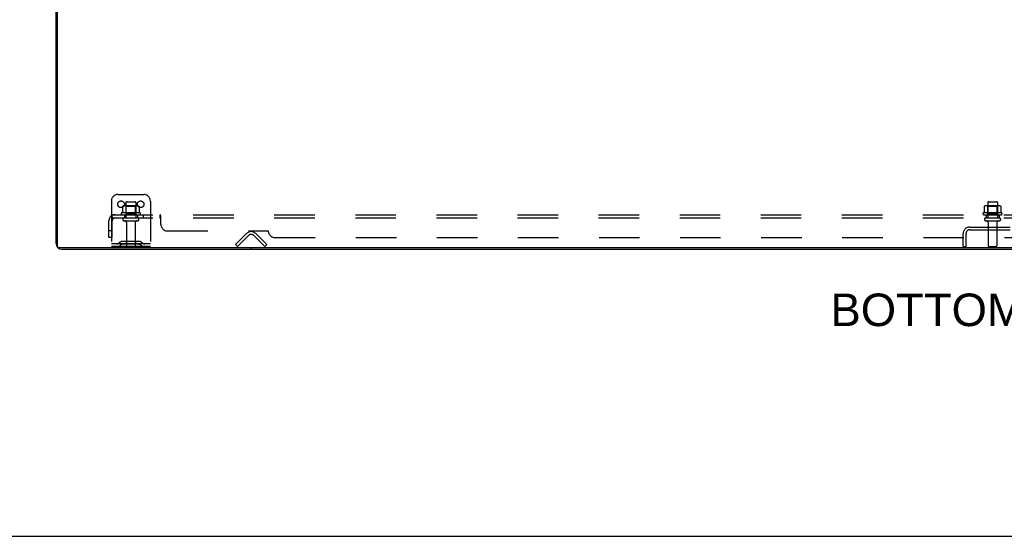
# Model space of a CAD drawing. Header units: inches. Extents: x 0 to 283, y 0 to 183.
# Tile 20 of 256: x 52 to 90, y 0 to 20. Entities that reach past the tile are written whole.
import ezdxf

# ---------------------------------------------------------------- set-up
doc = ezdxf.new("R2010")
doc.units = ezdxf.units.IN
doc.header["$LTSCALE"] = 15.583333
doc.header["$MEASUREMENT"] = 0
doc.linetypes.add('HIDDEN', pattern=[0.2, 0.1, -0.1])
doc.layers.get('0').update_dxf_attribs({"linetype": 'CONTINUOUS'})
for name, color, linetype in [('DEFAULT_2', 8, 'HIDDEN'), ('DIMENSIONS', 7, 'CONTINUOUS'), ('SUBPANEL', 7, 'CONTINUOUS')]:
    doc.layers.add(name, color=color, linetype=linetype)
doc.styles.get("Standard").update_dxf_attribs({"font": 'arial.ttf'})

msp = doc.modelspace()

# ---------------------------------------------------------------- linework, layer by layer
at = {"color": 7, "linetype": 'Continuous'}
for p, q in [((53.331, 11.141), (53.331, 34.911)), ((125.164, 11.078), (53.394, 11.078)), ((60.779, 11.078), (60.779, 11.026)), ((0, 0), (283.333, 0))]:
    msp.add_line(p, q, dxfattribs=at)
at = {"color": 3, "linetype": 'Continuous'}
for p, q in [((53.279, 11.252), (53.279, 34.8)), ((53.505, 11.026), (125.053, 11.026))]:
    msp.add_line(p, q, dxfattribs=at)
msp.add_arc((53.505, 11.252), 0.226, 180, 270, dxfattribs=at)
at = {"color": 7, "linetype": 'Continuous'}
msp.add_arc((53.394, 11.141), 0.063, 180, 270, dxfattribs=at)
at = {"layer": 'DEFAULT_2', "color": 8, "linetype": 'HIDDEN'}
for p, q in [((55.404, 12.88), (55.404, 11.13)), ((55.654, 13.13), (56.654, 13.13)), ((56.904, 12.88), (56.904, 11.13)), ((55.835, 12.67), (55.835, 12.452)), ((56.41, 12.691), (55.899, 12.691)), ((55.971, 12.671), (55.951, 12.691)), ((55.967, 12.825), (55.967, 12.23)), ((55.971, 12.375), (55.971, 12.671)), ((56.338, 12.671), (55.971, 12.671)), ((55.997, 12.855), (56.312, 12.855)), ((56.338, 12.671), (56.358, 12.691)), ((56.338, 12.375), (56.338, 12.671)), ((56.342, 12.825), (56.342, 12.23)), ((56.473, 12.67), (56.473, 12.452)), ((88.96, 12.67), (88.96, 12.452)), ((89.535, 12.691), (89.024, 12.691)), ((89.096, 12.671), (89.076, 12.691)), ((89.092, 12.825), (89.092, 12.23)), ((89.463, 12.671), (89.096, 12.671)), ((89.096, 12.375), (89.096, 12.671)), ((89.122, 12.855), (89.437, 12.855)), ((89.463, 12.671), (89.483, 12.691)), ((89.463, 12.375), (89.463, 12.671)), ((89.467, 12.825), (89.467, 12.23)), ((89.598, 12.67), (89.598, 12.452)), ((56.51, 12.425), (55.798, 12.425)), ((55.82, 12.355), (56.488, 12.355)), ((55.897, 12.23), (56.412, 12.23)), ((55.897, 12.12), (56.412, 12.12)), ((55.971, 12.375), (55.951, 12.355)), ((56.338, 12.375), (55.971, 12.375)), ((56.338, 12.375), (56.358, 12.355)), ((89.635, 12.425), (88.923, 12.425)), ((88.945, 12.355), (89.613, 12.355)), ((89.022, 12.23), (89.537, 12.23)), ((89.022, 12.12), (89.537, 12.12)), ((89.096, 12.375), (89.076, 12.355)), ((89.463, 12.375), (89.096, 12.375)), ((89.463, 12.375), (89.483, 12.355)), ((55.989, 12.058), (55.989, 11.16)), ((56.319, 12.058), (56.319, 11.16)), ((88.401, 11.88), (90.158, 11.88)), ((88.401, 11.776), (90.158, 11.776)), ((89.114, 12.058), (89.114, 11.16)), ((89.444, 12.058), (89.444, 11.16)), ((89.445, 11.88), (89.445, 11.776)), ((60.175, 11.204), (60.605, 11.633)), ((60.679, 11.56), (60.249, 11.13)), ((61.31, 11.13), (60.88, 11.56)), ((60.954, 11.633), (61.383, 11.204)), ((88.154, 11.13), (88.154, 11.634)), ((88.258, 11.634), (88.258, 11.13)), ((56.904, 11.234), (55.404, 11.234)), ((56.904, 11.13), (55.404, 11.13)), ((55.747, 11.303), (55.679, 11.254)), ((55.808, 11.219), (55.74, 11.17)), ((56.495, 11.324), (55.814, 11.324)), ((56.495, 11.22), (55.814, 11.22)), ((55.979, 11.324), (55.979, 11.22)), ((56.329, 11.324), (56.329, 11.22)), ((56.501, 11.219), (56.569, 11.17)), ((56.561, 11.303), (56.629, 11.254)), ((60.249, 11.13), (60.175, 11.204)), ((61.31, 11.13), (61.383, 11.204)), ((88.154, 11.13), (88.258, 11.13)), ((89.144, 11.13), (89.414, 11.13))]:
    msp.add_line(p, q, dxfattribs=at)
for points in [[(55.841, 12.679), (55.84, 12.678), (55.839, 12.677), (55.837, 12.676), (55.837, 12.675), (55.836, 12.673), (55.836, 12.671), (55.835, 12.67)], [(56.467, 12.679), (56.469, 12.678), (56.47, 12.677), (56.471, 12.676), (56.472, 12.675), (56.473, 12.673), (56.473, 12.671), (56.473, 12.67)], [(88.966, 12.679), (88.965, 12.678), (88.964, 12.677), (88.962, 12.676), (88.962, 12.675), (88.961, 12.673), (88.961, 12.671), (88.96, 12.67)], [(89.592, 12.679), (89.594, 12.678), (89.595, 12.677), (89.596, 12.676), (89.597, 12.675), (89.598, 12.673), (89.598, 12.671), (89.598, 12.67)], [(55.835, 12.452), (55.835, 12.451), (55.835, 12.449), (55.835, 12.448), (55.835, 12.448), (55.834, 12.447), (55.834, 12.446), (55.833, 12.446), (55.833, 12.445), (55.833, 12.445), (55.832, 12.445), (55.832, 12.444), (55.832, 12.444), (55.832, 12.444), (55.831, 12.444), (55.831, 12.444), (55.831, 12.443), (55.83, 12.443), (55.83, 12.443)], [(56.479, 12.443), (56.478, 12.443), (56.478, 12.443), (56.478, 12.444), (56.477, 12.444), (56.477, 12.444), (56.477, 12.444), (56.477, 12.444), (56.476, 12.445), (56.476, 12.445), (56.476, 12.445), (56.475, 12.446), (56.475, 12.446), (56.475, 12.447), (56.474, 12.448), (56.474, 12.448), (56.474, 12.449), (56.473, 12.451), (56.473, 12.452)], [(88.96, 12.452), (88.96, 12.451), (88.96, 12.449), (88.96, 12.448), (88.96, 12.448), (88.959, 12.447), (88.959, 12.446), (88.958, 12.446), (88.958, 12.445), (88.958, 12.445), (88.957, 12.445), (88.957, 12.444), (88.957, 12.444), (88.957, 12.444), (88.956, 12.444), (88.956, 12.444), (88.956, 12.443), (88.955, 12.443), (88.955, 12.443)], [(89.604, 12.443), (89.603, 12.443), (89.603, 12.443), (89.603, 12.444), (89.602, 12.444), (89.602, 12.444), (89.602, 12.444), (89.602, 12.444), (89.601, 12.445), (89.601, 12.445), (89.601, 12.445), (89.6, 12.446), (89.6, 12.446), (89.6, 12.447), (89.599, 12.448), (89.599, 12.448), (89.599, 12.449), (89.598, 12.451), (89.598, 12.452)]]:
    msp.add_lwpolyline(points, dxfattribs=at)
for centre in [(55.779, 12.755), (56.529, 12.755)]:
    msp.add_circle(centre, 0.128, dxfattribs=at)
for centre, radius, start, end in [((55.654, 12.88), 0.25, 90, 180), ((56.654, 12.88), 0.25, 0, 90), ((55.899, 12.55), 0.141, 90, 113.95), ((55.997, 12.825), 0.03, 90, 180), ((56.312, 12.825), 0.03, 0, 90), ((56.41, 12.55), 0.141, 66.05, 90), ((89.024, 12.55), 0.141, 90, 113.95), ((89.122, 12.825), 0.03, 90, 180), ((89.437, 12.825), 0.03, 0, 90), ((89.535, 12.55), 0.141, 66.05, 90), ((55.82, 12.394), 0.0384, 124.4497, 270), ((56.154, 11.825), 0.698, 117.6814, 120.6631), ((55.897, 12.175), 0.055, 90, 270), ((55.927, 12.058), 0.0625, 0, 90), ((56.382, 12.058), 0.0625, 90, 180), ((56.412, 12.175), 0.055, 270, 90), ((56.154, 11.825), 0.698, 59.3369, 62.3186), ((56.488, 12.394), 0.0384, 270, 55.5503), ((88.945, 12.394), 0.0384, 124.4497, 270), ((89.279, 11.825), 0.698, 117.6814, 120.6631), ((89.022, 12.175), 0.055, 90, 270), ((89.052, 12.058), 0.0625, 0, 90), ((89.507, 12.058), 0.0625, 90, 180), ((89.537, 12.175), 0.055, 270, 90), ((89.279, 11.825), 0.698, 59.3369, 62.3186), ((89.613, 12.394), 0.0384, 270, 55.5503), ((88.401, 11.634), 0.246, 90, 180), ((88.401, 11.634), 0.142, 90, 180), ((60.779, 11.459), 0.246, 45, 135), ((60.779, 11.459), 0.142, 45, 135), ((55.618, 11.338), 0.104, 270, 305.7539), ((55.618, 11.338), 0.208, 270, 305.7539), ((55.814, 11.21), 0.114, 90, 125.7539), ((55.814, 11.21), 0.01, 90, 125.7539), ((56.019, 11.16), 0.03, 180, 270), ((56.289, 11.16), 0.03, 270, 360), ((56.495, 11.21), 0.114, 54.2461, 90), ((56.495, 11.21), 0.01, 54.2461, 90), ((56.69, 11.338), 0.208, 234.2461, 270), ((56.69, 11.338), 0.104, 234.2461, 270), ((89.144, 11.16), 0.03, 180, 270), ((89.414, 11.16), 0.03, 270, 360)]:
    msp.add_arc(centre, radius, start, end, dxfattribs=at)
at = {"layer": 'SUBPANEL', "color": 8, "linetype": 'HIDDEN'}
for p, q in [((55.311, 11.48), (55.311, 12.118)), ((55.397, 12.301), (55.476, 12.205)), ((55.436, 12.23), (55.436, 12.355)), ((55.436, 12.355), (123.123, 12.355)), ((55.436, 12.287), (55.436, 12.287)), ((55.436, 12.23), (123.123, 12.23)), ((55.436, 11.48), (55.436, 12.118)), ((55.904, 12.355), (55.904, 12.23)), ((56.404, 12.355), (56.404, 12.23)), ((56.633, 12.355), (56.633, 12.23)), ((56.914, 12.355), (56.914, 12.23)), ((57.275, 12.23), (57.275, 12.355)), ((57.291, 12.216), (57.288, 12.22)), ((57.311, 11.98), (57.311, 12.301)), ((89.029, 12.355), (89.029, 12.23)), ((89.529, 12.355), (89.529, 12.23)), ((55.436, 11.73), (55.311, 11.73)), ((55.436, 11.48), (55.311, 11.48)), ((57.561, 11.73), (61.436, 11.73)), ((61.686, 11.48), (116.873, 11.48))]:
    msp.add_line(p, q, dxfattribs=at)
for points in [[(55.397, 12.301), (55.399, 12.304), (55.402, 12.306), (55.404, 12.31), (55.406, 12.313), (55.408, 12.317), (55.41, 12.321), (55.412, 12.325), (55.415, 12.332)], [(55.415, 12.332), (55.417, 12.336), (55.419, 12.34), (55.42, 12.343), (55.422, 12.346), (55.424, 12.349), (55.426, 12.351), (55.428, 12.353), (55.43, 12.354), (55.432, 12.355), (55.434, 12.355), (55.436, 12.355)], [(55.436, 12.29), (55.436, 12.29), (55.435, 12.29), (55.435, 12.29), (55.435, 12.29), (55.436, 12.29), (55.436, 12.289), (55.436, 12.289), (55.436, 12.288), (55.436, 12.288), (55.436, 12.287)], [(55.459, 12.226), (55.459, 12.226), (55.458, 12.227), (55.458, 12.227), (55.458, 12.227), (55.458, 12.228), (55.458, 12.228), (55.457, 12.229), (55.457, 12.229), (55.457, 12.23), (55.456, 12.23), (55.456, 12.231), (55.455, 12.232), (55.455, 12.232), (55.455, 12.233), (55.454, 12.234), (55.454, 12.234), (55.454, 12.235), (55.453, 12.236), (55.453, 12.236), (55.453, 12.237), (55.452, 12.238), (55.452, 12.239), (55.451, 12.239), (55.451, 12.24), (55.451, 12.241), (55.45, 12.242), (55.45, 12.243), (55.45, 12.244), (55.449, 12.244), (55.449, 12.245), (55.448, 12.246), (55.448, 12.247), (55.448, 12.248), (55.447, 12.249), (55.447, 12.25), (55.446, 12.251), (55.446, 12.252), (55.446, 12.253), (55.445, 12.254), (55.445, 12.255), (55.445, 12.256), (55.444, 12.257), (55.444, 12.258), (55.443, 12.259), (55.443, 12.26), (55.443, 12.261), (55.442, 12.263), (55.442, 12.264), (55.441, 12.265), (55.441, 12.266), (55.441, 12.267), (55.44, 12.268), (55.44, 12.269), (55.44, 12.271), (55.439, 12.272), (55.439, 12.273), (55.439, 12.274), (55.438, 12.275), (55.438, 12.276), (55.438, 12.277), (55.438, 12.278), (55.438, 12.279), (55.437, 12.28), (55.437, 12.281), (55.437, 12.282), (55.437, 12.283), (55.436, 12.284), (55.436, 12.285), (55.436, 12.286), (55.436, 12.286), (55.436, 12.287), (55.436, 12.288), (55.436, 12.289), (55.436, 12.289), (55.436, 12.29), (55.436, 12.29)], [(55.463, 12.212), (55.459, 12.216), (55.457, 12.218), (55.455, 12.22), (55.453, 12.222), (55.45, 12.224), (55.448, 12.225), (55.446, 12.227), (55.443, 12.228), (55.441, 12.229), (55.439, 12.23), (55.437, 12.23), (55.436, 12.23)], [(55.456, 12.23), (55.456, 12.23), (55.456, 12.229), (55.457, 12.229), (55.457, 12.228), (55.457, 12.228), (55.458, 12.228), (55.458, 12.227), (55.458, 12.227), (55.458, 12.227), (55.459, 12.226), (55.459, 12.226)], [(55.476, 12.205), (55.476, 12.205), (55.475, 12.204), (55.474, 12.204), (55.473, 12.205), (55.472, 12.205), (55.471, 12.206), (55.47, 12.207), (55.468, 12.208), (55.466, 12.209), (55.465, 12.211), (55.463, 12.212)], [(57.288, 12.346), (57.286, 12.349), (57.284, 12.351), (57.282, 12.353), (57.28, 12.354), (57.278, 12.355), (57.277, 12.355), (57.275, 12.355)], [(57.278, 12.355), (57.277, 12.355), (57.275, 12.355)], [(57.285, 12.224), (57.284, 12.225), (57.283, 12.227), (57.281, 12.228), (57.28, 12.229), (57.278, 12.23), (57.277, 12.23), (57.275, 12.23)], [(57.281, 12.228), (57.28, 12.229), (57.278, 12.23), (57.277, 12.23), (57.275, 12.23)], [(57.3, 12.321), (57.297, 12.329), (57.295, 12.332), (57.294, 12.336), (57.292, 12.34), (57.29, 12.343), (57.288, 12.346), (57.286, 12.349), (57.284, 12.351), (57.282, 12.353)], [(57.288, 12.22), (57.287, 12.222), (57.285, 12.224), (57.284, 12.225), (57.283, 12.227)], [(57.295, 12.211), (57.293, 12.212), (57.292, 12.214), (57.291, 12.216)], [(57.311, 12.205), (57.309, 12.205), (57.307, 12.204), (57.305, 12.204), (57.304, 12.205), (57.302, 12.205), (57.301, 12.206), (57.299, 12.207), (57.298, 12.208), (57.296, 12.209), (57.295, 12.211), (57.293, 12.212)], [(57.301, 12.206), (57.299, 12.207), (57.298, 12.208), (57.296, 12.209)], [(57.311, 12.301), (57.309, 12.304), (57.307, 12.306), (57.305, 12.31), (57.304, 12.313), (57.302, 12.317), (57.3, 12.321)], [(57.311, 12.205), (57.309, 12.205), (57.307, 12.204), (57.305, 12.204), (57.304, 12.205), (57.302, 12.205)]]:
    msp.add_lwpolyline(points, dxfattribs=at)
for centre, radius, start, end in [((55.548, 12.118), 0.237, 90, 180), ((55.548, 12.118), 0.112, 90, 180), ((57.561, 11.98), 0.25, 180, 270), ((61.686, 11.73), 0.25, 180, 270)]:
    msp.add_arc(centre, radius, start, end, dxfattribs=at)

# ---------------------------------------------------------------- texts
at = {"layer": 'DIMENSIONS', "color": 2, "linetype": 'Continuous', "insert": (89.258, 9.325), "char_height": 1.25, "width": 12.38848, "attachment_point": 2, "line_spacing_factor": 0.9}
msp.add_mtext('BOTTOM VIEW', dxfattribs=at)

doc.saveas('drawing.dxf')
